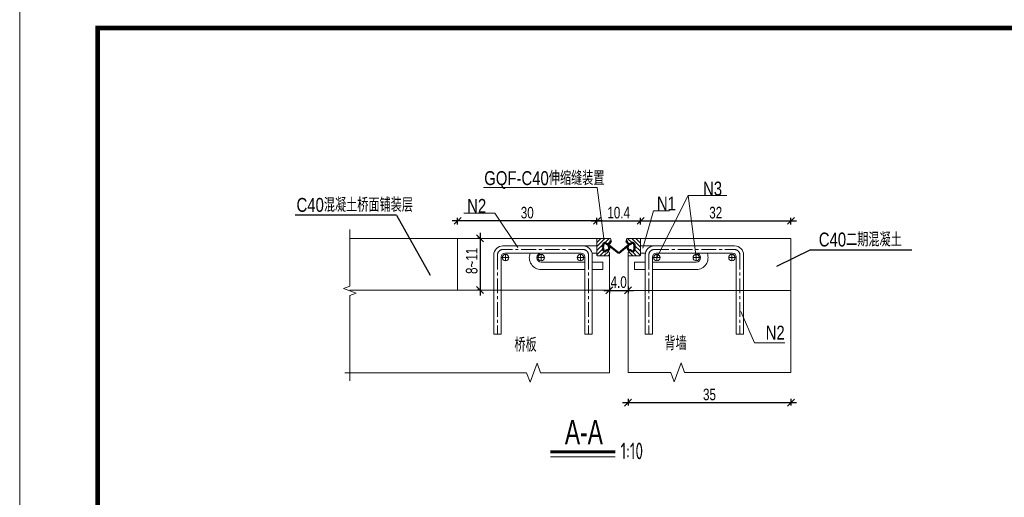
# Model space of a CAD drawing. Header units: inches. Extents: x 112594 to 193184, y 44995 to 116598.
# Tile 60 of 153: x 141724 to 143845, y 76894 to 77922. Entities that reach past the tile are written whole.
import ezdxf

# ---------------------------------------------------------------- set-up
doc = ezdxf.new("R2010")
doc.units = ezdxf.units.IN
doc.header["$MEASUREMENT"] = 0
doc.linetypes.add('CENTER', pattern=[50.8, 31.75, -6.35, 6.35, -6.35])
doc.layers.get('0').update_dxf_attribs({"lineweight": 15})
for name, color, linetype, lineweight in [('0文字', 6, 'Continuous', 18), ('0标注', 6, 'Continuous', 18), ('BM1', 7, 'Continuous', 15), ('图层1-中心线', 1, 'CENTER', 18), ('标准', 7, 'Continuous', 18), ('标注', 7, 'Continuous', 18), ('细实线', 4, 'Continuous', 25)]:
    doc.layers.add(name, color=color, linetype=linetype, lineweight=lineweight)
doc.layers.add('尺寸线', color=4, linetype='Continuous')
doc.styles.add('hz-e', font='hztxt_e.shx', dxfattribs={"width": 0.75, "bigfont": 'hztxt.shx'})
doc.styles.add('HZTXT', font='tssdeng.shx', dxfattribs={"width": 0.75, "bigfont": 'hztxt.shx'})
doc.dimstyles.new('1比10', dxfattribs={"dimtxt": 25, "dimasz": 15, "dimexe": 6.25, "dimexo": 6.25, "dimgap": 5, "dimtad": 1, "dimdec": 0, "dimlfac": 0.1, "dimzin": 0, "dimdsep": 46, "dimtxsty": 'hz-e', "dimblk": 'OBLIQUE', "dimcen": 0, "dimdle": 12, "dimclrd": 4, "dimclre": 4, "dimclrt": 5, "dimadec": 0, "dimazin": 0, "dimtfac": 0.05, "dimtdec": 0, "dimtix": 1, "dimtmove": 2, "dimatfit": 0, "dimfxl": 8, "dimfxlon": 1, "dimtolj": 1, "dimtzin": 0, "dimarcsym": 0})

# ---------------------------------------------------------------- blocks, each defined once
blk = doc.blocks.new('_Oblique')
at = {"color": 0, "linetype": 'ByBlock', "lineweight": -2}
blk.add_line((-0.5, -0.5), (0.5, 0.5), dxfattribs=at)
blk = doc.blocks.new('*D811')
at = {"color": 4, "lineweight": -2}
for p, q in [((142994.4, 77347.6), (142994.4, 77333.3)), ((143034.5, 77347.6), (143034.5, 77333.3)), ((142982.4, 77339.6), (143046.5, 77339.6))]:
    blk.add_line(p, q, dxfattribs=at)
at = {"color": 4, "lineweight": -2, "xscale": 15, "yscale": 15, "zscale": 15, "rotation": 180}
blk.add_blockref('_Oblique', (142994.4, 77339.6), dxfattribs=at)
at = {"color": 4, "lineweight": -2, "xscale": 15, "yscale": 15, "zscale": 15}
blk.add_blockref('_Oblique', (143034.5, 77339.6), dxfattribs=at)
at = {"color": 5, "insert": (143014.4, 77357.1), "char_height": 25, "attachment_point": 5, "style": 'hz-e'}
blk.add_mtext('\\A1;4.0', dxfattribs=at)
blk = doc.blocks.new('*D812')
at = {"color": 4, "lineweight": -2}
for p, q in [((142967.4, 77481.3), (142967.4, 77495.5)), ((143061.5, 77481.3), (143061.5, 77495.5)), ((142955.4, 77489.3), (143073.5, 77489.3))]:
    blk.add_line(p, q, dxfattribs=at)
at = {"color": 4, "lineweight": -2, "xscale": 15, "yscale": 15, "zscale": 15, "rotation": 180}
blk.add_blockref('_Oblique', (142967.4, 77489.3), dxfattribs=at)
at = {"color": 4, "lineweight": -2, "xscale": 15, "yscale": 15, "zscale": 15}
blk.add_blockref('_Oblique', (143061.5, 77489.3), dxfattribs=at)
at = {"color": 5, "insert": (143014.4, 77506.8), "char_height": 25, "attachment_point": 5, "style": 'hz-e'}
blk.add_mtext('\\A1;10.4', dxfattribs=at)
blk = doc.blocks.new('*D813')
at = {"color": 4, "lineweight": -2}
for p, q in [((142715.9, 77463.5), (142715.9, 77328.2)), ((142717.3, 77451.5), (142709.7, 77451.5)), ((142717.3, 77340.2), (142709.7, 77340.2))]:
    blk.add_line(p, q, dxfattribs=at)
at = {"color": 4, "lineweight": -2, "xscale": 15, "yscale": 15, "zscale": 15}
for p, rotation in [((142715.9, 77451.5), 90), ((142715.9, 77340.2), 270)]:
    blk.add_blockref('_Oblique', p, dxfattribs=dict(at, rotation=rotation))
at = {"color": 5, "insert": (142697.8, 77403.1), "char_height": 25, "attachment_point": 5, "rotation": 90, "style": 'hz-e'}
blk.add_mtext('\\A1;8~11', dxfattribs=at)
blk = doc.blocks.new('*D814')
at = {"color": 4, "lineweight": -2}
for p, q in [((142667.4, 77481.3), (142667.4, 77495.5)), ((142967.4, 77481.3), (142967.4, 77495.5)), ((142979.4, 77489.3), (142655.4, 77489.3))]:
    blk.add_line(p, q, dxfattribs=at)
at = {"color": 4, "lineweight": -2, "xscale": 15, "yscale": 15, "zscale": 15, "rotation": 180}
blk.add_blockref('_Oblique', (142667.4, 77489.3), dxfattribs=at)
at = {"color": 4, "lineweight": -2, "xscale": 15, "yscale": 15, "zscale": 15}
blk.add_blockref('_Oblique', (142967.4, 77489.3), dxfattribs=at)
at = {"color": 5, "insert": (142817.4, 77506.8), "char_height": 25, "attachment_point": 5, "style": 'hz-e'}
blk.add_mtext('\\A1;30', dxfattribs=at)
blk = doc.blocks.new('*D815')
at = {"color": 4, "lineweight": -2}
for p, q in [((143061.5, 77481.3), (143061.5, 77495.5)), ((143385.5, 77481.3), (143385.5, 77495.5)), ((143049.5, 77489.3), (143397.5, 77489.3))]:
    blk.add_line(p, q, dxfattribs=at)
at = {"color": 4, "lineweight": -2, "xscale": 15, "yscale": 15, "zscale": 15, "rotation": 180}
blk.add_blockref('_Oblique', (143061.5, 77489.3), dxfattribs=at)
at = {"color": 4, "lineweight": -2, "xscale": 15, "yscale": 15, "zscale": 15}
blk.add_blockref('_Oblique', (143385.5, 77489.3), dxfattribs=at)
at = {"color": 5, "insert": (143223.5, 77506.8), "char_height": 25, "attachment_point": 5, "style": 'hz-e'}
blk.add_mtext('\\A1;32', dxfattribs=at)
blk = doc.blocks.new('*D828')
at = {"color": 4, "lineweight": -2}
for p, q in [((143022.5, 77097.7), (143397.5, 77097.7)), ((143034.5, 77105.7), (143034.5, 77091.4)), ((143385.5, 77105.7), (143385.5, 77091.4))]:
    blk.add_line(p, q, dxfattribs=at)
at = {"color": 4, "lineweight": -2, "xscale": 15, "yscale": 15, "zscale": 15, "rotation": 180}
blk.add_blockref('_Oblique', (143034.5, 77097.7), dxfattribs=at)
at = {"color": 4, "lineweight": -2, "xscale": 15, "yscale": 15, "zscale": 15}
blk.add_blockref('_Oblique', (143385.5, 77097.7), dxfattribs=at)
at = {"color": 5, "insert": (143210, 77115.2), "char_height": 25, "attachment_point": 5, "style": 'hz-e'}
blk.add_mtext('\\A1;35', dxfattribs=at)

msp = doc.modelspace()

# ---------------------------------------------------------------- hatches: boundary and pattern name
at = {"layer": '标准'}
h = msp.add_hatch(dxfattribs=at)
h.set_pattern_fill('ANSI31', color=0, scale=500, style=0)
h.set_pattern_definition([(45, (164877.98, 95508.58), (-44.19417, 44.19417), [])])
edge = h.paths.add_edge_path()
edge.add_arc((142995.85777, 77449.97244), 1.5, 0, 90)
edge.add_line((142995.85777, 77451.47244), (142968.85777, 77451.47244))
edge.add_arc((142968.85777, 77449.97244), 1.5, 90, 180)
edge.add_line((142967.35777, 77449.97244), (142967.35777, 77415.47244))
edge.add_arc((142968.85777, 77415.47244), 1.5, 180, 270)
edge.add_line((142968.85777, 77413.97244), (142992.85777, 77413.97244))
edge.add_arc((142992.85777, 77415.47244), 1.5, 270, 360)
edge.add_line((142994.35777, 77415.47244), (142994.35777, 77419.60999))
edge.add_arc((142986.85777, 77419.60999), 7.5, 0, 58.73241269)
edge.add_spline(control_points=[(142990.75053, 77426.02064), (142992.94653, 77425.22485), (142994.39874, 77431.23855), (142993.25639, 77436.04747), (142992.51205, 77437.28954)], knot_values=[3.9262001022, 3.9262001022, 3.9262001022, 3.9262001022, 10.9334072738, 14.9958097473, 14.9958097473, 14.9958097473, 14.9958097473], degree=3, periodic=0)
edge.add_line((142992.51205, 77437.28954), (142990.03389, 77439.0923))
edge.add_arc((142989.85777, 77446.59023), 7.5, 266.99677739, 271.34559499, ccw=False)
edge.add_arc((142989.5827, 77441.34744), 2.25, 266.9965728, 266.9968812, ccw=False)
edge.add_line((142989.46481, 77439.10053), (142989.46482, 77439.10053))
edge.add_spline(control_points=[(142989.46482, 77439.10053), (142989.66089, 77439.1158), (142989.85061, 77439.11268), (142990.03389, 77439.0923)], knot_values=[0, 0, 0, 0, 0.5900086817, 0.5900086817, 0.5900086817, 0.5900086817], degree=3, periodic=0)
edge.add_line((142989.99909, 77439.11762), (142990.03389, 77439.0923))
edge.add_arc((142989.85777, 77446.59023), 7.5, 271.34559499, 360)
edge.add_line((142997.35777, 77446.59023), (142997.35777, 77449.97244))

# ---------------------------------------------------------------- linework, layer by layer
for p, q in [((141723.84056, 74984.76464), (141723.84056, 77985.0677)), ((142968.08952, 77561.1788), (142723.16908, 77561.1788)), ((142982.35777, 77451.47244), (142968.08952, 77561.1788)), ((143034.47984, 77339.55557), (143385.47984, 77339.55557))]:
    msp.add_line(p, q)
at = {"color": 0, "linetype": 'Continuous'}
for p, q in [((143164.09033, 77543.56245), (143181.47984, 77409.97244)), ((143066.636, 77430.10433), (143089.65749, 77510.5363)), ((143089.65749, 77510.5363), (143124.01004, 77510.5363)), ((143277.47984, 77293.73244), (143306.97379, 77226.46375)), ((143306.97379, 77226.46375), (143372.1065, 77226.46375))]:
    msp.add_line(p, q, dxfattribs=at)
at = {"color": 0}
for p, q in [((142667.35777, 77451.47244), (142434.88306, 77451.47244)), ((142968.85777, 77451.47244), (142667.35777, 77451.47244)), ((142667.35777, 77451.47244), (142667.35777, 77340.17664)), ((142967.35777, 77435.47244), (142764.85777, 77435.47244)), ((142967.35777, 77449.97244), (142967.35777, 77415.47244)), ((142968.85777, 77451.47244), (142995.85777, 77451.47244)), ((142997.35777, 77449.97244), (142997.35777, 77446.59023)), ((143031.47984, 77449.97244), (143031.47984, 77446.59023)), ((143059.97984, 77451.47244), (143032.97984, 77451.47244)), ((143059.97984, 77451.47244), (143385.47984, 77451.47244)), ((143061.47984, 77449.97244), (143061.47984, 77415.47244)), ((143061.47984, 77435.47244), (143263.97984, 77435.47244)), ((143385.47984, 77162.94026), (143385.47984, 77451.47244)), ((142745.35777, 77415.97244), (142745.35777, 77245.01359)), ((142761.35777, 77411.97244), (142761.35777, 77245.01359)), ((142823.69345, 77419.47244), (142768.85777, 77419.47244)), ((142770.45372, 77415.97244), (142770.45372, 77403.97244)), ((142933.85777, 77419.47244), (142847.35777, 77419.47244)), ((142847.35777, 77415.97244), (142847.35777, 77403.97244)), ((142932.26181, 77415.97244), (142932.26181, 77403.97244)), ((142941.35777, 77411.97244), (142941.35777, 77245.01359)), ((142941.35777, 77411.97244), (142941.35777, 77403.97244)), ((142967.35777, 77419.47244), (142957.04109, 77419.47244)), ((142957.35777, 77415.97244), (142957.35777, 77245.01359)), ((142968.85777, 77413.97244), (142992.85777, 77413.97244)), ((142994.35777, 77419.60999), (142994.35777, 77415.47244)), ((142994.35777, 77415.47244), (142994.35777, 77162.14685)), ((143034.47984, 77419.60999), (143034.47984, 77415.47244)), ((143034.47984, 77415.47244), (143034.47984, 77301.47244)), ((143059.97984, 77413.97244), (143035.97984, 77413.97244)), ((143061.47984, 77419.47244), (143071.79652, 77419.47244)), ((143071.47984, 77415.97244), (143071.47984, 77245.01359)), ((143087.47984, 77411.97244), (143087.47984, 77245.01359)), ((143087.47984, 77411.97244), (143087.47984, 77403.97244)), ((143094.97984, 77419.47244), (143181.47984, 77419.47244)), ((143096.5758, 77415.97244), (143096.5758, 77403.97244)), ((143181.47984, 77415.97244), (143181.47984, 77403.97244)), ((143205.14416, 77419.47244), (143259.97984, 77419.47244)), ((143258.38389, 77415.97244), (143258.38389, 77403.97244)), ((143267.47984, 77411.97244), (143267.47984, 77245.01359)), ((143283.47984, 77415.97244), (143283.47984, 77245.01359)), ((142776.45372, 77409.97244), (142764.23599, 77409.97244)), ((142853.35777, 77409.97244), (142841.14003, 77409.97244)), ((142941.35777, 77400.47244), (142847.35777, 77400.47244)), ((142926.26181, 77409.97244), (142938.47954, 77409.97244)), ((142980.35777, 77400.47244), (142957.35777, 77400.47244)), ((142980.35777, 77384.47244), (142980.35777, 77400.47244)), ((143048.47984, 77400.47244), (143071.47984, 77400.47244)), ((143048.47984, 77384.47244), (143048.47984, 77400.47244)), ((143087.47984, 77400.47244), (143181.47984, 77400.47244)), ((143102.5758, 77409.97244), (143090.35807, 77409.97244)), ((143175.47984, 77409.97244), (143187.69758, 77409.97244)), ((143252.38389, 77409.97244), (143264.60162, 77409.97244)), ((142941.35777, 77384.47244), (142847.35777, 77384.47244)), ((142980.35777, 77384.47244), (142957.35777, 77384.47244)), ((143048.47984, 77384.47244), (143071.47984, 77384.47244)), ((143087.47984, 77384.47244), (143181.47984, 77384.47244)), ((142667.35777, 77340.17664), (142434.88306, 77340.17664)), ((142994.35777, 77340.17664), (142667.35777, 77340.17664)), ((142867.78125, 76981.36847), (143006.69467, 76981.36847))]:
    msp.add_line(p, q, dxfattribs=at)
at = {"color": 0, "lineweight": 60}
msp.add_line((142867.78125, 76991.64436), (143006.69467, 76991.64436), dxfattribs=at)
msp.add_lwpolyline([(143096.5758, 77409.97244), (143164.09033, 77543.56245), (143247.44627, 77543.56245)])
at = {"color": 0, "linetype": 'Continuous'}
for points in [[(142796.88981, 77431.94744), (142747.84449, 77506.13321), (142680.43933, 77506.13321)], [(142434.88306, 77470.83553), (142434.88306, 77348.57529), (142421.14567, 77343.57529), (142448.62044, 77333.57529), (142434.88306, 77328.57529), (142434.88306, 77144.56679)], [(143385.47984, 77162.94026), (143156.56309, 77162.94026), (143149.06309, 77183.54634), (143134.06309, 77142.33418), (143126.56309, 77162.94026), (143034.47984, 77162.94026), (143034.47984, 77301.47244)], [(142424.31422, 77162.14685), (142816.10541, 77162.14685), (142823.60541, 77141.54077), (142838.60541, 77182.75293), (142846.10541, 77162.14685), (142994.35777, 77162.14685)]]:
    msp.add_lwpolyline(points, dxfattribs=at)
at = {"color": 0}
for centre, radius, start, end in [((142764.85777, 77415.97244), 19.5, 90, 180), ((142937.85777, 77415.97244), 19.5, 0, 90), ((142968.85777, 77449.97244), 1.5, 90, 180), ((142995.85777, 77449.97244), 1.5, 0, 90), ((143032.97984, 77449.97244), 1.5, 90, 180), ((143059.97984, 77449.97244), 1.5, 0, 90), ((143090.97984, 77415.97244), 19.5, 90, 180), ((143263.97984, 77415.97244), 19.5, 0, 90), ((142768.85777, 77411.97244), 7.5, 90, 180), ((142933.85777, 77411.97244), 7.5, 0, 90), ((142968.85777, 77415.47244), 1.5, 180, 270), ((142986.85777, 77419.60999), 7.5, 0, 58.73241269), ((142992.85777, 77415.47244), 1.5, 270, 0), ((143041.97984, 77419.60999), 7.5, 121.26758731, 180), ((143035.97984, 77415.47244), 1.5, 180, 270), ((143059.97984, 77415.47244), 1.5, 270, 0), ((143094.97984, 77411.97244), 7.5, 90, 180), ((143259.97984, 77411.97244), 7.5, 0, 90)]:
    msp.add_arc(centre, radius, start, end, dxfattribs=at)
at = {"layer": '0标注'}
msp.add_line((142994.35777, 77162.14685), (142994.35777, 77162.14685), dxfattribs=at)
at = {"layer": 'BM1', "color": 0, "linetype": 'Continuous', "const_width": 9.99898}
msp.add_lwpolyline([(141891.68466, 75034.75953), (141891.68466, 77904.76671), (145916.67399, 77904.76671), (145916.67399, 75034.75953)], close=True, dxfattribs=at)
at = {"layer": '图层1-中心线', "color": 0}
for p, q in [((142753.35777, 77415.97244), (142753.35777, 77245.01359)), ((142937.85777, 77427.47244), (142764.85777, 77427.47244)), ((142949.35777, 77415.97244), (142949.35777, 77245.01359)), ((143079.47984, 77415.97244), (143079.47984, 77245.01359)), ((143090.97984, 77427.47244), (143263.97984, 77427.47244)), ((143275.47984, 77415.97244), (143275.47984, 77245.01359))]:
    msp.add_line(p, q, dxfattribs=at)
for centre, start, end in [((142764.85777, 77415.97244), 90, 180), ((142937.85777, 77415.97244), 0, 90), ((143090.97984, 77415.97244), 90, 180), ((143263.97984, 77415.97244), 0, 90)]:
    msp.add_arc(centre, 11.5, start, end, dxfattribs=at)
at = {"layer": '尺寸线', "color": 0, "lineweight": 15}
msp.add_line((143034.47984, 77323.72244), (143034.47984, 77301.47244), dxfattribs=at)
at = {"layer": '标准', "color": 0}
for p, q in [((142967.35777, 77434.0119), (142984.81831, 77451.47244)), ((142967.35777, 77442.85073), (142975.97948, 77451.47244)), ((142967.35777, 77425.17306), (142981.19642, 77439.01172)), ((142984.26466, 77442.07996), (142993.65715, 77451.47244)), ((142990.1183, 77439.09476), (142997.35324, 77446.3297)), ((143037.25156, 77439.09476), (143031.74965, 77444.59667)), ((143043.1052, 77442.07996), (143033.71271, 77451.47244)), ((143061.47984, 77432.54415), (143042.55155, 77451.47244)), ((143061.47984, 77423.70531), (143048.02852, 77437.15663)), ((143061.47984, 77441.38298), (143051.39038, 77451.47244)), ((142967.35777, 77416.33423), (142980.6188, 77429.59526)), ((142973.83482, 77413.97244), (142983.42416, 77423.56179)), ((142982.67365, 77413.97244), (142992.83776, 77424.13655)), ((142991.51248, 77413.97244), (142994.35777, 77416.81772)), ((143035.85738, 77413.97244), (143034.47984, 77415.34997)), ((143044.69621, 77413.97244), (143035.42105, 77423.2476)), ((143052.24236, 77413.97244), (143043.9457, 77423.56179)), ((143061.38872, 77414.9576), (143048.03284, 77428.31349))]:
    msp.add_line(p, q, dxfattribs=at)
at = {"layer": '标准', "color": 0, "lineweight": 50}
for p in [(142990.03389, 77439.0923), (143037.90504, 77439.10053)]:
    msp.add_line(p, (143014.47984, 77419.74918), dxfattribs=at)
at = {"layer": '标准'}
for p, q in [((142823.69345, 77419.47244), (142847.35777, 77419.47244)), ((143205.14416, 77419.47244), (143181.47993, 77419.47244)), ((142761.35777, 77245.01359), (142745.35777, 77245.01359)), ((142941.35777, 77245.01359), (142957.35777, 77245.01359)), ((143087.47984, 77245.01359), (143071.47984, 77245.01359)), ((143267.47984, 77245.01359), (143283.47984, 77245.01359))]:
    msp.add_line(p, q, dxfattribs=at)
for centre in [(142770.45372, 77409.97244), (142847.2489, 77409.97244), (142932.26181, 77409.97244), (143096.5758, 77409.97244), (143181.58871, 77409.97244), (143258.38389, 77409.97244)]:
    msp.add_circle(centre, 7, dxfattribs=at)
at = {"layer": '标准', "color": 0, "lineweight": 50}
for centre, radius, start, end in [((143006.68186, 77432.72244), 26.25, 164.79371212, 195.20628788), ((142984.60777, 77438.72244), 3.375, 27.81813929, 164.79371212), ((142989.5827, 77441.34744), 2.25, 207.81813929, 266.99673191), ((142989.85777, 77446.59023), 7.5, 266.99673191, 0), ((143038.97984, 77446.59023), 7.5, 180, 273.00326809), ((143039.25491, 77441.34744), 2.25, 273.00326809, 332.18186071), ((143044.22984, 77438.72244), 3.375, 15.20628788, 152.18186071), ((143022.15575, 77432.72244), 26.25, 344.79371212, 15.20628788), ((142984.60777, 77426.72244), 3.375, 195.20628788, 332.18186071), ((142989.5827, 77424.09744), 2.25, 58.73241269, 152.18186071), ((143039.25491, 77424.09744), 2.25, 27.81813929, 121.26758731), ((143044.22984, 77426.72244), 3.375, 207.81813929, 344.79371212)]:
    msp.add_arc(centre, radius, start, end, dxfattribs=at)
at = {"layer": '标准'}
for centre, radius, start, end in [((142847.35777, 77409.97244), 25.5, 158.12709193, 270), ((142847.35777, 77409.97244), 9.5, 90, 270), ((143181.47984, 77409.97244), 25.5, 270, 21.87290807), ((143181.47984, 77409.97244), 9.5, 270, 90)]:
    msp.add_arc(centre, radius, start, end, dxfattribs=at)
at = {"layer": '标准', "color": 0, "lineweight": 50}
for points, start_tangent, end_tangent in [([(142989.46482, 77439.10053), (142993.74541, 77432.35559), (142990.75053, 77426.02064)], (0.9969838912, 0.0776087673), (-0.9401724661, 0.3406988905)), ([(143037.90504, 77439.10053), (143033.62445, 77432.35559), (143038.08708, 77426.02064)], (-0.9969838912, 0.0776087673), (0.9401724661, 0.3406988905))]:
    msp.add_spline(points, degree=3, dxfattribs=dict(at, start_tangent=start_tangent, end_tangent=end_tangent))
at = {"layer": '细实线'}
for p, q in [((142535.38082, 77501.75551), (142317.38131, 77501.75551)), ((142535.38082, 77501.75551), (142608.36576, 77372.14207)), ((143427.66135, 77427.16912), (143354.67642, 77390.68062)), ((143427.66135, 77427.16912), (143645.66087, 77427.16912))]:
    msp.add_line(p, q, dxfattribs=at)

# ---------------------------------------------------------------- texts
at = {"style": 'hz-e', "width": 0.7}
msp.add_text('A-A', height=52.5, dxfattribs=at).set_placement((142898.48463, 77008.08034))
at = {"layer": '0文字', "style": 'hz-e', "width": 0.8}
for s, p in [('GQF-C40伸缩缝装置', (142724.73517, 77566.22497)), ('N3', (143196.18765, 77543.79206)), ('C40混凝土桥面铺装层', (142320.30654, 77508.57309)), ('N1', (143096.77231, 77511.55829)), ('N2', (142687.95826, 77506.47763)), ('C40二期混凝土', (143445.52796, 77433.9867)), ('N2', (143331.1124, 77233.36116)), ('桥板', (142789.68781, 77207.36952)), ('背墙', (143112.89587, 77210.73136))]:
    msp.add_text(s, height=30, dxfattribs=at).set_placement(p)
at = {"layer": '标注', "style": 'HZTXT', "width": 0.7}
msp.add_text('1:10', height=36, dxfattribs=at).set_placement((143018.53846, 76975.75897))

# ---------------------------------------------------------------- dimensions: what is measured, and where the dimension line sits
dim = msp.add_linear_dim(base=(142667.35777, 77489.29558), p1=(142967.35777, 77449.97244), p2=(142667.35777, 77449.97244), angle=180, dimstyle='1比10')
dim.commit()
dim.dimension.update_dxf_attribs({"geometry": '*D814', "text_midpoint": (142817.35777, 77506.79558)})
for base, p1, p2, text, picture, middle in [((143061.47984, 77489.29558), (142967.35777, 77449.97244), (143061.47984, 77449.97244), '10.4', '*D812', (143014.4188, 77506.79558)), ((143034.47984, 77339.55557), (142994.35777, 77382.13876), (143034.47984, 77382.13876), '4.0', '*D811', (143014.4188, 77357.05557))]:
    dim = msp.add_linear_dim(base=base, p1=p1, p2=p2, text=text, dimstyle='1比10')
    dim.commit()
    dim.dimension.update_dxf_attribs({"geometry": picture, "text_midpoint": middle})
for base, p1, p2, picture, middle in [((143385.47984, 77489.29558), (143061.47984, 77449.97244), (143385.47984, 77449.97244), '*D815', (143223.47984, 77506.79558)), ((143385.47984, 77097.66), (143034.47984, 77199.2369), (143385.47984, 77199.2369), '*D828', (143209.97984, 77115.16))]:
    dim = msp.add_linear_dim(base=base, p1=p1, p2=p2, dimstyle='1比10')
    dim.commit()
    dim.dimension.update_dxf_attribs({"geometry": picture, "text_midpoint": middle})
dim = msp.add_linear_dim(base=(142715.91854, 77340.17664), p1=(142723.55313, 77451.47244), p2=(142723.55313, 77340.17664), angle=90, text='8~11', dimstyle='1比10', override={"dimtxt": 25})
dim.commit()
dim.dimension.update_dxf_attribs({"geometry": '*D813', "text_midpoint": (142697.80843, 77403.1322), "dimtype": 160})

doc.saveas('drawing.dxf')
